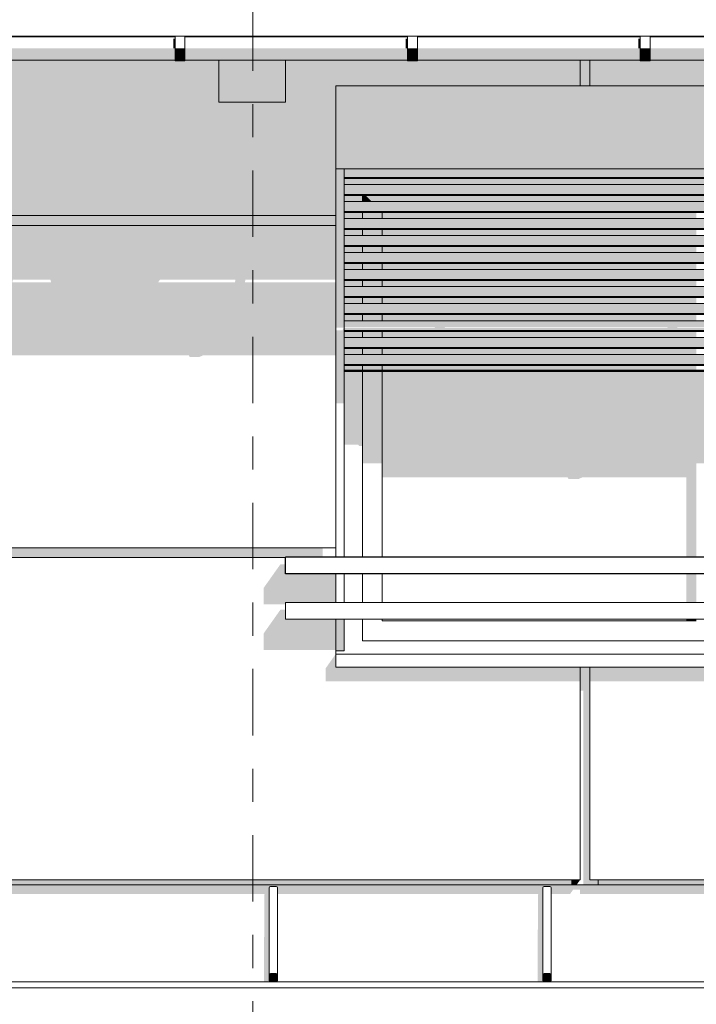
# Model space of a CAD drawing. Header units: metres. Extents: x -4 to 112, y -27 to 26.
# Tile 113 of 167: x 52 to 54, y 3 to 6. Entities that reach past the tile are written whole.
import ezdxf
from ezdxf.enums import TextEntityAlignment as Align

# ---------------------------------------------------------------- set-up
doc = ezdxf.new("R2010")
doc.units = ezdxf.units.M
doc.header["$MEASUREMENT"] = 0
doc.linetypes.add('Raster', pattern=[0.4, 0.2, -0.1, 0, -0.1])
for name, color, linetype in [('10 Wand außen', 7, 'Continuous'), ('20 Träger', 7, 'Continuous'), ('30 Dachaufbau', 7, 'Continuous'), ('30 Dachentwässerung', 7, 'Continuous'), ('30 Dachstuhl', 7, 'Continuous'), ('40 Absturzsicherung', 7, 'Continuous'), ('50 Sanitäreinrichtung', 7, 'Continuous'), ('90 Achsraster', 7, 'Continuous'), ('94 Genehmigungsplanung Bemaßung', 7, 'Continuous')]:
    doc.layers.add(name, color=color, linetype=linetype)
doc.styles.add('ERSTELLTER_STIL_1', font='arial.ttf')
doc.styles.add('ERSTELLTER_STIL_2', font='arial.ttf')
doc.dimstyles.new('ERSTELLTER_STIL__1', dxfattribs={"dimtxt": 0.25, "dimasz": 0.19, "dimexe": 0.18, "dimexo": 0.1, "dimgap": 0, "dimtad": 1, "dimtih": 1, "dimtoh": 1, "dimzin": 0, "dimdsep": 46, "dimtxsty": 'ERSTELLTER_STIL_2', "dimblk": 'ARROWHEAD_6', "dimblk1": 'ARROWHEAD_6', "dimblk2": 'ARROWHEAD_6', "dimcen": 0.09, "dimclrd": 7, "dimclre": 7, "dimclrt": 7, "dimazin": 0, "dimtfac": 1, "dimtdec": 4, "dimtmove": 0, "dimatfit": 3, "dimfxl": 1, "dimtolj": 1, "dimtzin": 0, "dimarcsym": 0})

# ---------------------------------------------------------------- blocks, each defined once
blk = doc.blocks.new('Standard-Rastermarker[10]_1', base_point=(52.7525, 10))
at = {"layer": '90 Achsraster', "color": 14, "linetype": 'Raster', "lineweight": 18, "true_color": 0xa80000}
blk.add_line((52.7525, 9), (52.7525, -1), dxfattribs=at)
at = {"layer": '90 Achsraster', "color": 14, "lineweight": 18, "true_color": 0xa80000, "style": 'ERSTELLTER_STIL_1'}
for tag, p in [('AC_MarkerText_1_0', (52.7525, 10.5)), ('AC_MarkerText_1_1', (52.7525, -2.2))]:
    blk.add_attdef(tag, text='', height=0.3, rotation=360, dxfattribs=at).set_placement(p, align=Align.TOP_CENTER)
blk = doc.blocks.new('*D38', base_point=(27236.1321, 0))
at = {"layer": '94 Genehmigungsplanung Bemaßung', "color": 7, "linetype": 'Continuous', "lineweight": 13}
for p, q in [((17.3411, 9.2531), (17.3411, 9.6281)), ((58.1625, 9.2531), (58.1625, 9.6281)), ((17.4411, 9.5406), (17.2411, 9.3406)), ((58.0625, 9.3406), (58.2625, 9.5406)), ((17.1911, 9.4406), (17.3411, 9.4406)), ((17.3411, 9.4406), (58.1625, 9.4406)), ((58.1625, 9.4406), (58.3125, 9.4406))]:
    blk.add_line(p, q, dxfattribs=at)
at = {"layer": '94 Genehmigungsplanung Bemaßung', "color": 7, "lineweight": 13, "insert": (37.3228, 9.4906), "char_height": 0.25, "attachment_point": 7, "style": 'ERSTELLTER_STIL_2'}
blk.add_mtext('\\A1;{\\pql;\\fArial|b0|i0|c0|p0;\\W1.000000;40,82}', dxfattribs=at)
blk = doc.blocks.new('ARROWHEAD_6')
at = {"color": 0, "linetype": 'Continuous', "lineweight": 0}
for p, q in [((-0.5, -0.5), (0.5, 0.5)), ((0, 0), (-1, 0))]:
    blk.add_line(p, q, dxfattribs=at)

msp = doc.modelspace()

# ---------------------------------------------------------------- hatches: boundary and pattern name
at = {"layer": '10 Wand außen', "linetype": 'Continuous', "lineweight": 0, "true_color": 0x000000}
for points in [[(53.0075, 5.505), (53.0075, 5.755), (53.0025, 5.755), (53.0025, 5.505)], [(53.0075, 5.755), (53.0075, 5.505), (57.4975, 5.505), (57.4975, 5.755)], [(53.0025, 5.0267), (53.0262, 5.0267), (53.0227, 5.019), (53.0025, 5.019), (53.0025, 4.7993), (53.0275, 4.7993), (53.0275, 5.505), (53.0025, 5.505)], [(53.0275, 5.505), (53.0275, 5.5014), (57.4775, 5.5014), (57.4775, 5.505)], [(57.4775, 5.5014), (53.0275, 5.5014), (53.0275, 5.4914), (57.4775, 5.4914)], [(57.4775, 5.4914), (53.0275, 5.4914), (53.0275, 5.4788), (57.4775, 5.4788)], [(53.0275, 5.4788), (53.0275, 5.4762), (57.4775, 5.4762), (57.4775, 5.4788)], [(53.0275, 5.4762), (53.0275, 5.4577), (53.0768, 5.4577), (53.0722, 5.4762)], [(57.4775, 5.4577), (53.0275, 5.4577), (53.0275, 5.4503), (57.4775, 5.4503)], [(57.4328, 5.4762), (53.0722, 5.4762), (53.0768, 5.4577), (57.4282, 5.4577)], [(53.0275, 5.4503), (53.0275, 5.4403), (57.4775, 5.4403), (57.4775, 5.4503)], [(53.0275, 5.4403), (53.0275, 5.4277), (57.4775, 5.4277), (57.4775, 5.4403)], [(53.0275, 5.4251), (57.4775, 5.4251), (57.4775, 5.4277), (53.0275, 5.4277)], [(53.0275, 5.4065), (53.0825, 5.4065), (53.0825, 5.4251), (53.0275, 5.4251)], [(53.0825, 5.4065), (53.111, 5.4065), (53.0924, 5.4251), (53.0825, 5.4251)], [(53.0924, 5.4251), (53.111, 5.4065), (54.119, 5.4065), (54.1376, 5.4251)], [(53.0275, 5.3991), (57.4775, 5.3991), (57.4775, 5.4065), (53.0275, 5.4065)], [(53.0275, 5.3991), (53.0275, 5.3891), (57.4775, 5.3891), (57.4775, 5.3991)], [(53.0275, 5.3891), (53.0275, 5.3765), (57.4775, 5.3765), (57.4775, 5.3891)], [(53.0275, 5.3739), (57.4775, 5.3739), (57.4775, 5.3765), (53.0275, 5.3765)], [(53.0275, 5.3739), (53.0275, 5.3553), (53.0825, 5.3553), (53.0825, 5.3739)], [(53.0825, 5.3739), (53.0825, 5.3553), (53.1425, 5.3553), (53.1425, 5.3739)], [(53.1425, 5.3553), (54.0875, 5.3553), (54.0875, 5.3739), (53.1425, 5.3739)], [(53.0275, 5.3553), (53.0275, 5.3479), (57.4775, 5.3479), (57.4775, 5.3553)], [(53.0275, 5.3379), (57.4775, 5.3379), (57.4775, 5.3479), (53.0275, 5.3479)], [(53.0275, 5.3379), (53.0275, 5.3253), (57.4775, 5.3253), (57.4775, 5.3379)], [(53.0275, 5.3227), (57.4775, 5.3227), (57.4775, 5.3253), (53.0275, 5.3253)], [(53.0275, 5.3041), (53.0825, 5.3041), (53.0825, 5.3227), (53.0275, 5.3227)], [(53.0275, 5.3041), (53.0275, 5.2967), (57.4775, 5.2967), (57.4775, 5.3041)], [(53.0825, 5.3041), (53.1425, 5.3041), (53.1425, 5.3227), (53.0825, 5.3227)], [(53.1425, 5.3227), (53.1425, 5.3041), (54.0875, 5.3041), (54.0875, 5.3227)], [(53.0275, 5.2967), (53.0275, 5.2867), (57.4775, 5.2867), (57.4775, 5.2967)], [(57.4775, 5.2867), (53.0275, 5.2867), (53.0275, 5.2741), (57.4775, 5.2741)], [(57.4775, 5.2741), (53.0275, 5.2741), (53.0275, 5.2715), (57.4775, 5.2715)], [(53.0275, 5.253), (53.0825, 5.253), (53.0825, 5.2715), (53.0275, 5.2715)], [(53.0275, 5.253), (53.0275, 5.2456), (57.4775, 5.2456), (57.4775, 5.253)], [(53.0275, 5.2456), (53.0275, 5.2356), (57.4775, 5.2356), (57.4775, 5.2456)], [(53.0825, 5.2715), (53.0825, 5.253), (53.1425, 5.253), (53.1425, 5.2715)], [(54.0875, 5.2715), (53.1425, 5.2715), (53.1425, 5.253), (54.0875, 5.253)], [(57.4775, 5.2356), (53.0275, 5.2356), (53.0275, 5.223), (57.4775, 5.223)], [(57.4775, 5.223), (53.0275, 5.223), (53.0275, 5.2204), (57.4775, 5.2204)], [(53.0275, 5.2204), (53.0275, 5.2018), (53.0825, 5.2018), (53.0825, 5.2204)], [(53.0825, 5.2204), (53.0825, 5.2018), (53.1425, 5.2018), (53.1425, 5.2204)], [(53.1425, 5.2204), (53.1425, 5.2018), (54.0875, 5.2018), (54.0875, 5.2204)], [(53.0275, 5.2018), (53.0275, 5.1944), (57.4775, 5.1944), (57.4775, 5.2018)], [(57.4775, 5.1944), (53.0275, 5.1944), (53.0275, 5.1844), (57.4775, 5.1844)], [(53.0275, 5.1844), (53.0275, 5.1718), (57.4775, 5.1718), (57.4775, 5.1844)], [(53.0275, 5.1692), (57.4775, 5.1692), (57.4775, 5.1718), (53.0275, 5.1718)], [(53.0275, 5.1692), (53.0275, 5.1506), (53.0825, 5.1506), (53.0825, 5.1692)], [(53.0825, 5.1692), (53.0825, 5.1506), (53.1425, 5.1506), (53.1425, 5.1692)], [(53.1425, 5.1692), (53.1425, 5.1506), (54.0875, 5.1506), (54.0875, 5.1692)], [(57.4775, 5.1506), (53.0275, 5.1506), (53.0275, 5.1432), (57.4775, 5.1432)], [(57.4775, 5.1432), (53.0275, 5.1432), (53.0275, 5.1332), (57.4775, 5.1332)], [(53.0275, 5.1332), (53.0275, 5.1206), (57.4775, 5.1206), (57.4775, 5.1332)], [(53.0275, 5.1206), (53.0275, 5.118), (57.4775, 5.118), (57.4775, 5.1206)], [(53.0275, 5.0994), (53.0825, 5.0994), (53.0825, 5.118), (53.0275, 5.118)], [(53.0275, 5.092), (57.4775, 5.092), (57.4775, 5.0994), (53.0275, 5.0994)], [(53.0825, 5.118), (53.0825, 5.0994), (53.1425, 5.0994), (53.1425, 5.118)], [(53.1425, 5.118), (53.1425, 5.0994), (54.0875, 5.0994), (54.0875, 5.118)], [(53.0275, 5.092), (53.0275, 5.082), (57.4775, 5.082), (57.4775, 5.092)], [(57.4775, 5.082), (53.0275, 5.082), (53.0275, 5.0694), (57.4775, 5.0694)], [(53.0275, 5.0694), (53.0275, 5.0668), (57.4775, 5.0668), (57.4775, 5.0694)], [(53.0825, 5.0668), (53.0275, 5.0668), (53.0275, 5.0482), (53.0825, 5.0482)], [(53.0275, 5.0482), (53.0275, 5.0408), (57.4775, 5.0408), (57.4775, 5.0482)], [(53.0275, 5.0408), (53.0275, 5.0308), (57.4775, 5.0308), (57.4775, 5.0408)], [(53.0825, 5.0668), (53.0825, 5.0482), (53.1425, 5.0482), (53.1425, 5.0668)], [(54.0875, 5.0668), (53.1425, 5.0668), (53.1425, 5.0482), (54.0875, 5.0482)], [(53.0275, 5.0156), (57.4775, 5.0156), (57.4775, 5.0182), (53.0275, 5.0182)], [(53.0275, 4.9971), (53.0825, 4.9971), (53.0825, 5.0156), (53.0275, 5.0156)], [(53.0825, 4.9971), (53.1425, 4.9971), (53.1425, 5.0156), (53.0825, 5.0156)], [(54.0875, 5.0156), (53.1425, 5.0156), (53.1425, 4.9971), (54.0875, 4.9971)], [(53.0275, 4.9971), (53.0275, 4.9897), (57.4775, 4.9897), (57.4775, 4.9971)], [(53.0275, 4.9897), (53.0275, 4.9797), (57.4775, 4.9797), (57.4775, 4.9897)], [(57.4775, 4.9797), (53.0275, 4.9797), (53.0275, 4.9671), (57.4775, 4.9671)], [(53.0275, 4.9645), (57.4775, 4.9645), (57.4775, 4.9671), (53.0275, 4.9671)], [(53.0825, 4.9645), (53.0275, 4.9645), (53.0275, 4.9459), (53.0825, 4.9459)], [(53.0825, 4.9645), (53.0825, 4.9459), (53.1425, 4.9459), (53.1425, 4.9645)], [(54.0875, 4.9645), (53.1425, 4.9645), (53.1425, 4.9459), (54.0875, 4.9459)], [(53.0275, 4.9385), (57.4775, 4.9385), (57.4775, 4.9459), (53.0275, 4.9459)], [(53.0275, 4.9285), (57.4775, 4.9285), (57.4775, 4.9385), (53.0275, 4.9385)], [(57.4775, 4.9285), (53.0275, 4.9285), (53.0275, 4.9159), (57.4775, 4.9159)], [(53.0275, 4.9159), (53.0275, 4.9133), (57.4775, 4.9133), (57.4775, 4.9159)], [(53.0275, 4.8995), (53.0825, 4.8995), (53.0825, 4.9133), (53.0275, 4.9133)], [(57.4775, 4.8995), (53.0275, 4.8995), (53.0275, 4.8965), (57.4775, 4.8965)], [(53.0275, 4.8965), (53.0275, 4.895), (57.4775, 4.895), (57.4775, 4.8965)], [(53.0275, 4.6755), (53.0705, 4.6755), (53.0726, 4.6706), (53.0825, 4.6706), (53.0825, 4.895), (53.0275, 4.895)], [(53.1425, 4.9133), (53.0825, 4.9133), (53.0825, 4.8995), (53.1425, 4.8995)], [(53.0825, 4.895), (53.0825, 4.619), (53.1425, 4.619), (53.1425, 4.895)], [(53.1425, 4.8995), (54.0875, 4.8995), (54.0875, 4.9133), (53.1425, 4.9133)], [(53.1425, 4.895), (53.1425, 4.5765), (53.7005, 4.5765), (53.7026, 4.5716), (53.7326, 4.5716), (53.7444, 4.5765), (54.0575, 4.5765), (54.0575, 4.3365), (54.0875, 4.3365), (54.0875, 4.895)], [(54.0875, 4.619), (54.1475, 4.619), (54.1475, 4.895), (54.0875, 4.895)], [(54.0575, 4.1998), (54.0875, 4.1998), (54.0875, 4.2865), (54.0575, 4.2865)], [(53.0275, 4.1498), (53.0025, 4.1498), (53.0025, 4.055), (53.0275, 4.055)], [(54.0575, 4.1498), (54.0575, 4.145), (54.0875, 4.145), (54.0875, 4.1498)], [(53.0425, 4.045), (57.4625, 4.045), (57.4225, 4.085), (57.3257, 4.085), (57.3125, 4.0663), (57.3125, 4.0462), (53.0437, 4.0462)], [(53.0025, 4.045), (53.0425, 4.045), (53.0437, 4.0462), (53.0025, 4.0462)], [(58.1625, 3.35), (37.8011, 3.35), (37.8011, 3.3226), (39.7075, 3.3226), (39.7169, 3.3359), (39.7375, 3.3359), (39.7375, 3.3226), (41.7075, 3.3226), (41.7169, 3.3359), (41.7375, 3.3359), (41.7375, 3.3226), (43.7075, 3.3226), (43.7169, 3.3359), (43.7375, 3.3359), (43.7375, 3.3226), (45.7075, 3.3226), (45.7169, 3.3359), (45.7375, 3.3359), (45.7375, 3.3226), (47.7075, 3.3226), (47.7169, 3.3359), (47.7375, 3.3359), (47.7375, 3.3226), (48.6795, 3.3226), (48.6781, 3.3205), (48.6932, 3.3205), (48.6932, 3.3412), (48.6944, 3.344), (48.6972, 3.3452), (48.7142, 3.3452), (48.7171, 3.344), (48.7182, 3.3412), (48.7182, 3.3242), (48.7182, 3.3226), (49.4969, 3.3226), (49.4955, 3.3205), (49.5106, 3.3205), (49.5106, 3.3412), (49.5118, 3.344), (49.5146, 3.3452), (49.5316, 3.3452), (49.5344, 3.344), (49.5356, 3.3412), (49.5356, 3.3242), (49.5356, 3.3226), (49.7075, 3.3226), (49.7169, 3.3359), (49.7375, 3.3359), (49.7375, 3.3226), (50.3195, 3.3226), (50.3181, 3.3205), (50.3332, 3.3205), (50.3332, 3.3412), (50.3344, 3.344), (50.3372, 3.3452), (50.3542, 3.3452), (50.357, 3.344), (50.3582, 3.3412), (50.3582, 3.3242), (50.3582, 3.3226), (51.1424, 3.3226), (51.141, 3.3205), (51.1561, 3.3205), (51.1561, 3.3412), (51.1573, 3.344), (51.1601, 3.3452), (51.1771, 3.3452), (51.1799, 3.344), (51.1811, 3.3412), (51.1811, 3.3242), (51.1811, 3.3226), (51.7075, 3.3226), (51.7169, 3.3359), (51.7375, 3.3359), (51.7375, 3.3226), (51.9653, 3.3226), (51.9639, 3.3205), (51.979, 3.3205), (51.979, 3.3412), (51.9802, 3.344), (51.983, 3.3452), (52, 3.3452), (52.0028, 3.344), (52.004, 3.3412), (52.004, 3.3242), (52.004, 3.3226), (52.7887, 3.3226), (52.7873, 3.3205), (52.8023, 3.3205), (52.8023, 3.3412), (52.8035, 3.344), (52.8063, 3.3452), (52.8233, 3.3452), (52.8262, 3.344), (52.8273, 3.3412), (52.8273, 3.3242), (52.8273, 3.3226), (53.6122, 3.3226), (53.6108, 3.3205), (53.6258, 3.3205), (53.6259, 3.3412), (53.6271, 3.344), (53.6299, 3.3452), (53.6469, 3.3452), (53.6497, 3.344), (53.6509, 3.3412), (53.6509, 3.3242), (53.6509, 3.3226), (53.7075, 3.3226), (53.7169, 3.3359), (53.7375, 3.3359), (53.7375, 3.3226), (54.4366, 3.3226), (54.4352, 3.3205), (54.4503, 3.3205), (54.4503, 3.3412), (54.4515, 3.344), (54.4543, 3.3452), (54.4713, 3.3452), (54.4741, 3.344), (54.4753, 3.3412), (54.4753, 3.3242), (54.4753, 3.3226), (55.2566, 3.3226), (55.2552, 3.3205), (55.2702, 3.3205), (55.2703, 3.3412), (55.2714, 3.344), (55.2743, 3.3452), (55.2913, 3.3452), (55.2941, 3.344), (55.2953, 3.3412), (55.2953, 3.3242), (55.2953, 3.3226), (55.7075, 3.3226), (55.7169, 3.3359), (55.7375, 3.3359), (55.7375, 3.3226), (56.0829, 3.3226), (56.0815, 3.3205), (56.0965, 3.3205), (56.0966, 3.3412), (56.0977, 3.344), (56.1006, 3.3452), (56.1176, 3.3452), (56.1204, 3.344), (56.1216, 3.3412), (56.1216, 3.3242), (56.1216, 3.3226), (56.9071, 3.3226), (56.9057, 3.3205), (56.9207, 3.3205), (56.9208, 3.3412), (56.9219, 3.344), (56.9248, 3.3452), (56.9418, 3.3452), (56.9446, 3.344), (56.9458, 3.3412), (56.9458, 3.3242), (56.9458, 3.3226), (57.7075, 3.3226), (57.7169, 3.3359), (57.7375, 3.3359), (57.7375, 3.3358), (57.736, 3.3358), (57.7332, 3.3347), (57.7235, 3.3205), (57.7386, 3.3205), (57.7386, 3.3412), (57.7398, 3.344), (57.7426, 3.3452), (57.7596, 3.3452), (57.7624, 3.344), (57.7636, 3.3412), (57.7636, 3.3242), (57.7636, 3.3226), (58.1625, 3.3226)]]:
    msp.add_hatch(color=18, dxfattribs=at).paths.add_polyline_path(points)
h = msp.add_hatch(color=18, dxfattribs=at)
h.paths.add_polyline_path([(53.0275, 5.0182), (57.4775, 5.0182), (57.4775, 5.0308), (53.0275, 5.0308), (53.0275, 5.0285), (53.2995, 5.0285), (53.3015, 5.0258), (53.0275, 5.0258)])
h.paths.add_polyline_path([(54.0015, 5.0258), (53.3315, 5.0258), (53.3295, 5.0285), (53.9995, 5.0285)], flags=0)
h.paths.add_polyline_path([(54.7015, 5.0258), (54.0315, 5.0258), (54.0295, 5.0285), (54.6995, 5.0285)], flags=0)
h.paths.add_polyline_path([(54.7315, 5.0258), (54.7295, 5.0285), (55.3995, 5.0285), (55.4015, 5.0258)], flags=0)
h.paths.add_polyline_path([(56.1015, 5.0258), (55.4315, 5.0258), (55.4295, 5.0285), (56.0995, 5.0285)], flags=0)
h.paths.add_polyline_path([(56.8015, 5.0258), (56.1315, 5.0258), (56.1295, 5.0285), (56.7995, 5.0285)], flags=0)
h.paths.add_polyline_path([(57.0479, 5.0258), (56.8315, 5.0258), (56.8295, 5.0285), (57.0427, 5.0285)], flags=0)
h.paths.add_polyline_path([(57.4048, 5.0258), (57.3704, 5.0258), (57.3723, 5.0285), (57.4013, 5.0285)], flags=0)
at = {"layer": '20 Träger', "linetype": 'Continuous', "lineweight": 0, "true_color": 0x000000}
for points in [[(52.8511, 5.9044), (52.6511, 5.9044), (52.6511, 5.9024), (52.8511, 5.9024)], [(52.6511, 5.7056), (52.8511, 5.7056), (52.8511, 5.8324), (52.6511, 5.8324)]]:
    msp.add_hatch(color=18, dxfattribs=at).paths.add_polyline_path(points)
at = {"layer": '30 Dachaufbau', "linetype": 'Continuous', "lineweight": 0, "true_color": 0x000000}
for points in [[(52.7868, 3.0594), (52.7875, 3.0593), (52.7991, 3.0587), (52.8022, 3.0586), (52.8058, 3.0586), (52.803, 3.0597), (52.8019, 3.0625), (52.8019, 3.0795), (52.8023, 3.3205), (52.7873, 3.3205)], [(53.6103, 3.0594), (53.6111, 3.0593), (53.6227, 3.0587), (53.6258, 3.0586), (53.6293, 3.0586), (53.6266, 3.0597), (53.6254, 3.0625), (53.6254, 3.0795), (53.6258, 3.3205), (53.6108, 3.3205)], [(52.8229, 3.0586), (52.8249, 3.0586), (52.8249, 3.0594)], [(53.6465, 3.0586), (53.6485, 3.0586), (53.6485, 3.0594)]]:
    msp.add_hatch(color=18, dxfattribs=at).paths.add_polyline_path(points)
at = {"layer": '30 Dachentwässerung', "linetype": 'Continuous', "lineweight": 0, "true_color": 0x000000}
for points in [[(52.5188, 5.8965), (52.5133, 5.8965), (52.5133, 5.8674), (52.5188, 5.8674)], [(53.2133, 5.8965), (53.2133, 5.8674), (53.2188, 5.8674), (53.2188, 5.8965)], [(53.9133, 5.8965), (53.9133, 5.8674), (53.9188, 5.8674), (53.9188, 5.8965)], [(51.8488, 5.8418), (52.5188, 5.8418), (52.5188, 5.8674), (51.8488, 5.8674)], [(52.5188, 5.8403), (52.5488, 5.8403), (52.5488, 5.8674), (52.5188, 5.8674)], [(53.2188, 5.8674), (52.5488, 5.8674), (52.5488, 5.8418), (53.2188, 5.8418)], [(53.2188, 5.8403), (53.2488, 5.8403), (53.2488, 5.8674), (53.2188, 5.8674)], [(53.9188, 5.8674), (53.2488, 5.8674), (53.2488, 5.8418), (53.9188, 5.8418)], [(53.9188, 5.8403), (53.9488, 5.8403), (53.9488, 5.8674), (53.9188, 5.8674)], [(54.6188, 5.8674), (53.9488, 5.8674), (53.9488, 5.8418), (54.6188, 5.8418)], [(51.8488, 5.8418), (51.8488, 5.8324), (52.5188, 5.8324), (52.5188, 5.8418)], [(52.5188, 5.8304), (52.5488, 5.8304), (52.5488, 5.8403), (52.5188, 5.8403)], [(53.2188, 5.8418), (52.5488, 5.8418), (52.5488, 5.8324), (53.2188, 5.8324)], [(53.2188, 5.8304), (53.2488, 5.8304), (53.2488, 5.8403), (53.2188, 5.8403)], [(53.2488, 5.8324), (53.9188, 5.8324), (53.9188, 5.8418), (53.2488, 5.8418)], [(53.9188, 5.8304), (53.9488, 5.8304), (53.9488, 5.8403), (53.9188, 5.8403)], [(54.6188, 5.8418), (53.9488, 5.8418), (53.9488, 5.8324), (54.6188, 5.8324)]]:
    msp.add_hatch(color=18, dxfattribs=at).paths.add_polyline_path(points)
at = {"layer": '30 Dachstuhl', "linetype": 'Continuous', "lineweight": 0, "true_color": 0x000000}
for points in [[(52.8019, 3.0795), (52.803, 3.0823), (52.8035, 3.344), (52.8023, 3.3412)], [(52.8035, 3.344), (52.8035, 3.3436), (52.8063, 3.3447), (52.8063, 3.3452)], [(52.8063, 3.3447), (52.8233, 3.3447), (52.8233, 3.3452), (52.8063, 3.3452)], [(52.8233, 3.3447), (52.8262, 3.3436), (52.8262, 3.344), (52.8233, 3.3452)], [(52.8262, 3.3436), (52.8273, 3.3408), (52.8273, 3.3412), (52.8262, 3.344)], [(53.6254, 3.0795), (53.6266, 3.0823), (53.6271, 3.344), (53.6259, 3.3412)], [(53.6271, 3.3436), (53.6299, 3.3447), (53.6299, 3.3452), (53.6271, 3.344)], [(53.6299, 3.3447), (53.6469, 3.3447), (53.6469, 3.3452), (53.6299, 3.3452)], [(53.6469, 3.3447), (53.6497, 3.3436), (53.6497, 3.344), (53.6469, 3.3452)], [(53.6497, 3.344), (53.6497, 3.3436), (53.6509, 3.3408), (53.6509, 3.3412)], [(52.8039, 3.0796), (52.8039, 3.0632), (52.8044, 3.0618), (52.8045, 3.0809), (52.8044, 3.0809)], [(52.8039, 3.0795), (52.8039, 3.0787), (52.8039, 3.0632), (52.8039, 3.0796)], [(52.8045, 3.0809), (52.8044, 3.0618), (52.8059, 3.0612), (52.8059, 3.0815), (52.8059, 3.0815)], [(52.8059, 3.0612), (52.8085, 3.0612), (52.8103, 3.0612), (52.8119, 3.0612), (52.8229, 3.0606), (52.8229, 3.0815), (52.8229, 3.0815), (52.8059, 3.0815)], [(52.8243, 3.0611), (52.8243, 3.0808), (52.8243, 3.0809), (52.8229, 3.0815), (52.8229, 3.0606), (52.8237, 3.061)], [(52.8243, 3.0808), (52.8243, 3.0611), (52.8249, 3.0625), (52.8249, 3.0795)], [(53.6274, 3.0796), (53.6274, 3.0632), (53.628, 3.0618), (53.628, 3.0809), (53.628, 3.0809)], [(53.6274, 3.0795), (53.6274, 3.0787), (53.6274, 3.0632), (53.6274, 3.0796)], [(53.628, 3.0809), (53.628, 3.0618), (53.6294, 3.0612), (53.6294, 3.0815), (53.6294, 3.0815)], [(53.6294, 3.0612), (53.6321, 3.0612), (53.6339, 3.0612), (53.6354, 3.0612), (53.6464, 3.0606), (53.6464, 3.0815), (53.6464, 3.0815), (53.6294, 3.0815)], [(53.6478, 3.0611), (53.6479, 3.0808), (53.6478, 3.0809), (53.6464, 3.0815), (53.6464, 3.0606), (53.6473, 3.061)], [(53.6479, 3.0808), (53.6478, 3.0611), (53.6484, 3.0625), (53.6484, 3.0795)]]:
    msp.add_hatch(color=18, dxfattribs=at).paths.add_polyline_path(points)
at = {"layer": '50 Sanitäreinrichtung', "linetype": 'Continuous', "lineweight": 0, "true_color": 0x000000}
for points in [[(51.8488, 5.9024), (52.5188, 5.9024), (52.5188, 5.9044), (51.8488, 5.9044)], [(52.5488, 5.9024), (52.6511, 5.9024), (52.6511, 5.9044), (52.5488, 5.9044)], [(52.8511, 5.9044), (52.8511, 5.9024), (53.2188, 5.9024), (53.2188, 5.9044)], [(53.2488, 5.9024), (53.7375, 5.9024), (53.7375, 5.9044), (53.2488, 5.9044)], [(53.7375, 5.9044), (53.7375, 5.9024), (53.7675, 5.9024), (53.7675, 5.9044)], [(53.7675, 5.9024), (53.9188, 5.9024), (53.9188, 5.9044), (53.7675, 5.9044)], [(53.9488, 5.9044), (53.9488, 5.9024), (54.6188, 5.9024), (54.6188, 5.9044)], [(51.7675, 5.8324), (51.7675, 5.365), (53.0025, 5.365), (53.0025, 5.755), (53.7375, 5.755), (53.7375, 5.8324), (53.2488, 5.8324), (53.2488, 5.8304), (53.2188, 5.8304), (53.2188, 5.8324), (52.8511, 5.8324), (52.8511, 5.7056), (52.6511, 5.7056), (52.6511, 5.8324), (52.5488, 5.8324), (52.5488, 5.8304), (52.5188, 5.8304), (52.5188, 5.8324), (51.8488, 5.8324), (51.8488, 5.8304), (51.8188, 5.8304), (51.8188, 5.8324)], [(53.7675, 5.8324), (53.7375, 5.8324), (53.7375, 5.755), (53.7675, 5.755)], [(53.9188, 5.8324), (53.7675, 5.8324), (53.7675, 5.755), (55.7375, 5.755), (55.7375, 5.8324), (55.3488, 5.8324), (55.3488, 5.8304), (55.3188, 5.8304), (55.3188, 5.8324), (54.6488, 5.8324), (54.6488, 5.8304), (54.6188, 5.8304), (54.6188, 5.8324), (53.9488, 5.8324), (53.9488, 5.8304), (53.9188, 5.8304)], [(51.7925, 5.335), (53.0025, 5.335), (53.0025, 5.365), (51.7925, 5.365)], [(51.7925, 4.365), (51.7925, 4.335), (52.8511, 4.335), (52.8511, 4.3365), (52.963, 4.3365), (52.963, 4.365)], [(52.7858, 4.1942), (52.8511, 4.1942), (52.8511, 4.1998), (53.0025, 4.1998), (53.0025, 4.2865), (52.8511, 4.2865), (52.8511, 4.3149), (52.8358, 4.3149), (52.7858, 4.2442)], [(52.7858, 4.0574), (53.0025, 4.0574), (53.0025, 4.1498), (52.8511, 4.1498), (52.8511, 4.1781), (52.8358, 4.1781), (52.7858, 4.1074)], [(52.9725, 4.0026), (52.9725, 3.9626), (53.7375, 3.9626), (53.7375, 4.005), (53.0025, 4.005), (53.0025, 4.045)], [(53.7375, 4.005), (53.7375, 3.9343), (53.7475, 3.9343), (53.7475, 3.35), (53.7925, 3.35), (53.7925, 3.365), (53.7675, 3.365), (53.7675, 4.005)], [(53.7675, 3.9626), (55.7375, 3.9626), (55.7375, 4.005), (53.7675, 4.005)], [(53.7125, 3.365), (51.7925, 3.365), (51.7925, 3.35), (53.7125, 3.35)], [(53.7125, 3.35), (53.7269, 3.35), (53.7375, 3.365), (53.7125, 3.365)], [(53.7925, 3.365), (53.7925, 3.35), (55.7125, 3.35), (55.7125, 3.365)]]:
    msp.add_hatch(color=18, dxfattribs=at).paths.add_polyline_path(points)
h = msp.add_hatch(color=18, dxfattribs=at)
h.paths.add_polyline_path([(51.7675, 5.335), (51.7675, 5.1716), (52.0007, 5.1716), (51.9992, 5.164), (51.7675, 5.164), (51.7675, 4.9442), (51.8605, 4.9442), (51.8626, 4.9393), (51.8926, 4.9393), (51.9044, 4.9442), (52.5605, 4.9442), (52.5626, 4.9393), (52.5926, 4.9393), (52.6044, 4.9442), (53.0025, 4.9442), (53.0025, 5.164), (52.7292, 5.164), (52.7307, 5.1716), (53.0025, 5.1716), (53.0025, 5.335)])
h.paths.add_polyline_path([(52.0292, 5.164), (52.0307, 5.1716), (52.1439, 5.1716), (52.1456, 5.164)], flags=0)
h.paths.add_polyline_path([(52.4681, 5.164), (52.4735, 5.1716), (52.7007, 5.1716), (52.6992, 5.164)], flags=0)

# ---------------------------------------------------------------- linework, layer by layer
at = {"layer": '10 Wand außen', "color": 7, "linetype": 'Continuous', "lineweight": 13}
for p, q in [((53.0075, 5.505), (53.0025, 5.505)), ((57.4975, 5.505), (53.0075, 5.505)), ((53.0275, 5.4902), (53.0275, 5.505)), ((53.0275, 5.4902), (53.0275, 5.4788)), ((53.0275, 5.4788), (53.0275, 5.4762)), ((53.0275, 5.4788), (57.4775, 5.4788)), ((53.0275, 5.439), (53.0275, 5.4762)), ((53.0275, 5.4762), (57.4775, 5.4762)), ((53.0275, 5.4577), (57.4775, 5.4577)), ((53.0275, 5.439), (53.0275, 5.4277)), ((53.0275, 5.4277), (53.0275, 5.4251)), ((53.0275, 5.4277), (57.4775, 5.4277)), ((53.0275, 5.3878), (53.0275, 5.4251)), ((53.0275, 5.4251), (57.4775, 5.4251)), ((53.0275, 5.4065), (57.4775, 5.4065)), ((53.0275, 5.3878), (53.0275, 5.3765)), ((53.0275, 5.3765), (53.0275, 5.3739)), ((53.0275, 5.3765), (57.4775, 5.3765)), ((53.0275, 5.3366), (53.0275, 5.3739)), ((53.0275, 5.3739), (57.4775, 5.3739)), ((53.0275, 5.3553), (57.4775, 5.3553)), ((53.0275, 5.3366), (53.0275, 5.3253)), ((53.0275, 5.3253), (53.0275, 5.3227)), ((53.0275, 5.3253), (57.4775, 5.3253)), ((53.0275, 5.2855), (53.0275, 5.3227)), ((53.0275, 5.3227), (57.4775, 5.3227)), ((53.0275, 5.3041), (57.4775, 5.3041)), ((53.0275, 5.2855), (53.0275, 5.2741)), ((53.0275, 5.2741), (53.0275, 5.2715)), ((53.0275, 5.2741), (57.4775, 5.2741)), ((53.0275, 5.2343), (53.0275, 5.2715)), ((53.0275, 5.2715), (57.4775, 5.2715)), ((53.0275, 5.253), (57.4775, 5.253)), ((53.0275, 5.2343), (53.0275, 5.223)), ((53.0275, 5.223), (53.0275, 5.2204)), ((53.0275, 5.223), (57.4775, 5.223)), ((53.0275, 5.1831), (53.0275, 5.2204)), ((53.0275, 5.2204), (57.4775, 5.2204)), ((53.0275, 5.2018), (57.4775, 5.2018)), ((53.0275, 5.1831), (53.0275, 5.1718)), ((53.0275, 5.1718), (53.0275, 5.1692)), ((53.0275, 5.1718), (57.4775, 5.1718)), ((53.0275, 5.1319), (53.0275, 5.1692)), ((53.0275, 5.1692), (57.4775, 5.1692)), ((53.0275, 5.1506), (57.4775, 5.1506)), ((53.0275, 5.1319), (53.0275, 5.1206)), ((53.0275, 5.1206), (53.0275, 5.118)), ((53.0275, 5.1206), (57.4775, 5.1206)), ((53.0275, 5.0808), (53.0275, 5.118)), ((53.0275, 5.118), (57.4775, 5.118)), ((53.0275, 5.0994), (57.4775, 5.0994)), ((53.0275, 5.0808), (53.0275, 5.0694)), ((53.0275, 5.0694), (53.0275, 5.0668)), ((53.0275, 5.0694), (57.4775, 5.0694)), ((53.0275, 5.0296), (53.0275, 5.0668)), ((53.0275, 5.0668), (57.4775, 5.0668)), ((53.0275, 5.0482), (57.4775, 5.0482)), ((53.0275, 5.0296), (53.0275, 5.0182)), ((53.0275, 5.0182), (53.0275, 5.0156)), ((53.0275, 5.0182), (57.4775, 5.0182)), ((53.0275, 4.9784), (53.0275, 5.0156)), ((53.0275, 5.0156), (57.4775, 5.0156)), ((53.0275, 4.9971), (57.4775, 4.9971)), ((53.0275, 4.9784), (53.0275, 4.9671)), ((53.0275, 4.9671), (53.0275, 4.9645)), ((53.0275, 4.9671), (57.4775, 4.9671)), ((53.0275, 4.9272), (53.0275, 4.9645)), ((53.0275, 4.9645), (57.4775, 4.9645)), ((53.0275, 4.9459), (57.4775, 4.9459)), ((53.0275, 4.9272), (53.0275, 4.9159)), ((53.0275, 4.9159), (53.0275, 4.9133)), ((53.0275, 4.9159), (57.4775, 4.9159)), ((53.0275, 4.8995), (53.0275, 4.9133)), ((53.0275, 4.9133), (57.4775, 4.9133)), ((53.0275, 4.8995), (53.0275, 4.8965)), ((53.0275, 4.8995), (57.4775, 4.8995)), ((53.0275, 4.8965), (53.0275, 4.895)), ((53.0275, 4.8965), (57.4775, 4.8965)), ((53.0275, 4.3365), (53.0275, 4.895)), ((53.0275, 4.895), (57.4775, 4.895)), ((53.0275, 4.1998), (53.0275, 4.2865)), ((53.0275, 4.055), (53.0275, 4.1498)), ((53.0025, 4.055), (53.0275, 4.055)), ((53.0025, 4.045), (53.0025, 4.005)), ((57.5025, 4.045), (53.0025, 4.045)), ((57.5025, 4.005), (53.0025, 4.005)), ((53.7125, 3.35), (51.7925, 3.35)), ((55.7125, 3.35), (53.7925, 3.35))]:
    msp.add_line(p, q, dxfattribs=at)
at = {"layer": '10 Wand außen', "color": 7, "linetype": 'Continuous', "lineweight": 18}
for p, q in [((53.0825, 5.4251), (53.0825, 5.4065)), ((53.0825, 5.3739), (53.0825, 5.3553)), ((53.1425, 5.3553), (53.1425, 5.3739)), ((53.0825, 5.3227), (53.0825, 5.3041)), ((53.1425, 5.3041), (53.1425, 5.3227)), ((53.0825, 5.2715), (53.0825, 5.253)), ((53.1425, 5.253), (53.1425, 5.2715)), ((53.0825, 5.2204), (53.0825, 5.2018)), ((53.1425, 5.2018), (53.1425, 5.2204)), ((53.0825, 5.1692), (53.0825, 5.1506)), ((53.1425, 5.1506), (53.1425, 5.1692)), ((53.0825, 5.118), (53.0825, 5.0994)), ((53.1425, 5.0994), (53.1425, 5.118)), ((53.0825, 5.0668), (53.0825, 5.0482)), ((53.1425, 5.0482), (53.1425, 5.0668)), ((53.0825, 5.0156), (53.0825, 4.9971)), ((53.1425, 4.9971), (53.1425, 5.0156)), ((53.0825, 4.9645), (53.0825, 4.9459)), ((53.1425, 4.9459), (53.1425, 4.9645)), ((53.0825, 4.9133), (53.0825, 4.8995)), ((53.0825, 4.895), (53.0825, 4.3365)), ((53.1425, 4.8995), (53.1425, 4.9133)), ((53.1425, 4.3365), (53.1425, 4.895)), ((53.0825, 4.2865), (53.0825, 4.1998)), ((53.1425, 4.1998), (53.1425, 4.2865)), ((53.0825, 4.1498), (53.0825, 4.085)), ((53.1425, 4.145), (53.1425, 4.1498)), ((53.1425, 4.145), (54.0875, 4.145)), ((53.0825, 4.085), (55.2525, 4.085))]:
    msp.add_line(p, q, dxfattribs=at)
at = {"layer": '20 Träger', "color": 7, "linetype": 'Continuous', "lineweight": 18}
for p, q in [((52.6511, 5.9024), (52.6511, 5.9044)), ((52.8511, 5.9024), (52.8511, 5.9044)), ((52.6511, 5.7056), (52.6511, 5.8324)), ((52.8511, 5.7056), (52.8511, 5.8324)), ((52.8511, 5.7056), (52.6511, 5.7056))]:
    msp.add_line(p, q, dxfattribs=at)
at = {"layer": '30 Dachaufbau', "color": 7, "linetype": 'Continuous', "lineweight": 13}
for p, q in [((52.5188, 5.9044), (51.8488, 5.9044)), ((53.2188, 5.9044), (52.5488, 5.9044)), ((53.9188, 5.9044), (53.2488, 5.9044)), ((54.6188, 5.9044), (53.9488, 5.9044)), ((48.7138, 3.0585), (58.1625, 3.0585))]:
    msp.add_line(p, q, dxfattribs=at)
at = {"layer": '30 Dachentwässerung', "color": 7, "linetype": 'Continuous', "lineweight": 13}
for p, q in [((52.5188, 5.9024), (51.8488, 5.9024)), ((52.5188, 5.8674), (52.5188, 5.9044)), ((52.5188, 5.9044), (52.5488, 5.9044)), ((52.5488, 5.8674), (52.5488, 5.9044)), ((53.2188, 5.9024), (52.5488, 5.9024)), ((53.2188, 5.8674), (53.2188, 5.9044)), ((53.2188, 5.9044), (53.2488, 5.9044)), ((53.2488, 5.8674), (53.2488, 5.9044)), ((53.9188, 5.9024), (53.2488, 5.9024)), ((53.9188, 5.8674), (53.9188, 5.9044)), ((53.9188, 5.9044), (53.9488, 5.9044)), ((53.9488, 5.8674), (53.9488, 5.9044)), ((54.6188, 5.9024), (53.9488, 5.9024)), ((52.5188, 5.8403), (52.5188, 5.8674)), ((52.5488, 5.8403), (52.5488, 5.8674)), ((53.2188, 5.8403), (53.2188, 5.8674)), ((53.2488, 5.8403), (53.2488, 5.8674)), ((53.9188, 5.8403), (53.9188, 5.8674)), ((53.9488, 5.8403), (53.9488, 5.8674)), ((52.5188, 5.8304), (52.5188, 5.8403)), ((52.5488, 5.8304), (52.5488, 5.8403)), ((53.2188, 5.8304), (53.2188, 5.8403)), ((53.2488, 5.8304), (53.2488, 5.8403)), ((53.9188, 5.8304), (53.9188, 5.8403)), ((53.9488, 5.8304), (53.9488, 5.8403)), ((52.5188, 5.8324), (51.8488, 5.8324)), ((52.5188, 5.8304), (52.5488, 5.8304)), ((53.2188, 5.8324), (52.5488, 5.8324)), ((53.2188, 5.8304), (53.2488, 5.8304)), ((53.9188, 5.8324), (53.2488, 5.8324)), ((53.9188, 5.8304), (53.9488, 5.8304)), ((54.6188, 5.8324), (53.9488, 5.8324)), ((58.1625, 3.0409), (48.5934, 3.0409))]:
    msp.add_line(p, q, dxfattribs=at)
at = {"layer": '30 Dachstuhl', "color": 7, "linetype": 'Continuous', "lineweight": 13}
for p, q in [((52.8019, 3.0795), (52.8023, 3.3412)), ((52.8023, 3.3412), (52.8035, 3.344)), ((52.8035, 3.344), (52.8063, 3.3452)), ((52.8063, 3.3452), (52.8233, 3.3452)), ((52.8233, 3.3452), (52.8262, 3.344)), ((52.8262, 3.344), (52.8273, 3.3412)), ((52.8269, 3.0625), (52.8273, 3.3242)), ((52.8273, 3.3412), (52.8273, 3.3242)), ((53.6254, 3.0795), (53.6259, 3.3412)), ((53.6259, 3.3412), (53.6271, 3.344)), ((53.6271, 3.344), (53.6299, 3.3452)), ((53.6299, 3.3452), (53.6469, 3.3452)), ((53.6469, 3.3452), (53.6497, 3.344)), ((53.6497, 3.344), (53.6509, 3.3412)), ((53.6504, 3.0625), (53.6509, 3.3242)), ((53.6509, 3.3412), (53.6509, 3.3242)), ((52.8019, 3.0795), (52.803, 3.0823)), ((52.803, 3.0823), (52.8059, 3.0835)), ((52.8059, 3.0835), (52.8229, 3.0835)), ((52.8229, 3.0835), (52.8257, 3.0823)), ((52.8257, 3.0823), (52.8269, 3.0795)), ((53.6254, 3.0795), (53.6266, 3.0823)), ((53.6266, 3.0823), (53.6294, 3.0835)), ((53.6294, 3.0835), (53.6464, 3.0835)), ((53.6464, 3.0835), (53.6492, 3.0823)), ((53.6492, 3.0823), (53.6504, 3.0795)), ((52.8019, 3.0625), (52.8019, 3.0795)), ((52.803, 3.0597), (52.8019, 3.0625)), ((52.8059, 3.0585), (52.803, 3.0597)), ((52.8044, 3.0809), (52.8039, 3.0795)), ((52.8039, 3.0795), (52.8039, 3.0625)), ((52.8039, 3.0625), (52.8044, 3.0611)), ((52.8059, 3.0815), (52.8044, 3.0809)), ((52.8044, 3.0611), (52.8059, 3.0605)), ((52.8229, 3.0815), (52.8059, 3.0815)), ((52.8059, 3.0605), (52.8229, 3.0605)), ((52.8243, 3.0809), (52.8229, 3.0815)), ((52.8229, 3.0605), (52.8243, 3.0611)), ((52.8257, 3.0597), (52.8229, 3.0585)), ((52.8249, 3.0795), (52.8243, 3.0809)), ((52.8243, 3.0611), (52.8249, 3.0625)), ((52.8249, 3.0625), (52.8249, 3.0795)), ((52.8269, 3.0625), (52.8257, 3.0597)), ((52.8269, 3.0795), (52.8269, 3.0625)), ((53.6254, 3.0625), (53.6254, 3.0795)), ((53.6266, 3.0597), (53.6254, 3.0625)), ((53.6294, 3.0585), (53.6266, 3.0597)), ((53.628, 3.0809), (53.6274, 3.0795)), ((53.6274, 3.0795), (53.6274, 3.0625)), ((53.6274, 3.0625), (53.628, 3.0611)), ((53.6294, 3.0815), (53.628, 3.0809)), ((53.628, 3.0611), (53.6294, 3.0605)), ((53.6464, 3.0815), (53.6294, 3.0815)), ((53.6294, 3.0605), (53.6464, 3.0605)), ((53.6478, 3.0809), (53.6464, 3.0815)), ((53.6464, 3.0605), (53.6478, 3.0611)), ((53.6492, 3.0597), (53.6464, 3.0585)), ((53.6484, 3.0795), (53.6478, 3.0809)), ((53.6478, 3.0611), (53.6484, 3.0625)), ((53.6484, 3.0625), (53.6484, 3.0795)), ((53.6504, 3.0625), (53.6492, 3.0597)), ((53.6504, 3.0795), (53.6504, 3.0625))]:
    msp.add_line(p, q, dxfattribs=at)
at = {"layer": '40 Absturzsicherung', "color": 250, "linetype": 'Continuous', "lineweight": 25, "true_color": 0x191919}
for p, q in [((52.8511, 4.2865), (52.8511, 4.3365)), ((57.6511, 4.3365), (52.8511, 4.3365)), ((57.6511, 4.2865), (52.8511, 4.2865))]:
    msp.add_line(p, q, dxfattribs=at)
at = {"layer": '40 Absturzsicherung', "color": 7, "linetype": 'Continuous', "lineweight": 13}
for p, q in [((52.8511, 4.1498), (52.8511, 4.1998)), ((57.6511, 4.1998), (52.8511, 4.1998)), ((57.6511, 4.1498), (52.8511, 4.1498))]:
    msp.add_line(p, q, dxfattribs=at)
at = {"layer": '50 Sanitäreinrichtung', "color": 251, "linetype": 'Continuous', "lineweight": 18, "true_color": 0x5f5f5f}
for p, q in [((53.7375, 5.9024), (53.7375, 5.9044)), ((53.7675, 5.9024), (53.7675, 5.9044)), ((53.7375, 5.755), (53.7375, 5.8324)), ((53.7675, 5.755), (53.7675, 5.8324)), ((53.7375, 5.755), (53.0025, 5.755)), ((53.0025, 5.755), (53.0025, 5.365)), ((53.7675, 5.755), (53.7375, 5.755)), ((55.7375, 5.755), (53.7675, 5.755)), ((53.0025, 5.365), (51.7675, 5.365)), ((53.0025, 5.365), (53.0025, 5.335)), ((53.0025, 5.335), (51.7675, 5.335)), ((53.0025, 5.335), (53.0025, 4.365)), ((53.0025, 4.365), (51.7675, 4.365)), ((53.0025, 4.365), (53.0025, 4.3365)), ((52.8511, 4.335), (51.7675, 4.335)), ((53.0025, 4.2865), (53.0025, 4.1998)), ((53.0025, 4.1498), (53.0025, 4.045)), ((53.7375, 3.365), (53.7375, 4.005)), ((53.7675, 3.365), (53.7675, 4.005)), ((53.7375, 3.365), (51.7675, 3.365)), ((53.7125, 3.35), (53.7125, 3.365)), ((53.7925, 3.35), (53.7125, 3.35)), ((55.7375, 3.365), (53.7675, 3.365)), ((53.7925, 3.35), (53.7925, 3.365))]:
    msp.add_line(p, q, dxfattribs=at)

# ---------------------------------------------------------------- block references
at = {"layer": '90 Achsraster', "color": 7, "linetype": 'Continuous', "lineweight": 18}
msp.add_blockref('Standard-Rastermarker[10]_1', (52.7525, 10), dxfattribs=at)

# ---------------------------------------------------------------- dimensions: what is measured, and where the dimension line sits
at = {"layer": '94 Genehmigungsplanung Bemaßung', "color": 7, "linetype": 'Continuous', "lineweight": 13}
dim = msp.add_linear_dim(base=(58.1625, 9.4406), p1=(17.3411, 1.2), p2=(58.1625, -0.1), dimstyle='ERSTELLTER_STIL__1', dxfattribs=at)
dim.commit()
dim.dimension.update_dxf_attribs({"geometry": '*D38', "text_midpoint": (37.7416, 9.6156), "dimtype": 160})

doc.saveas('drawing.dxf')
